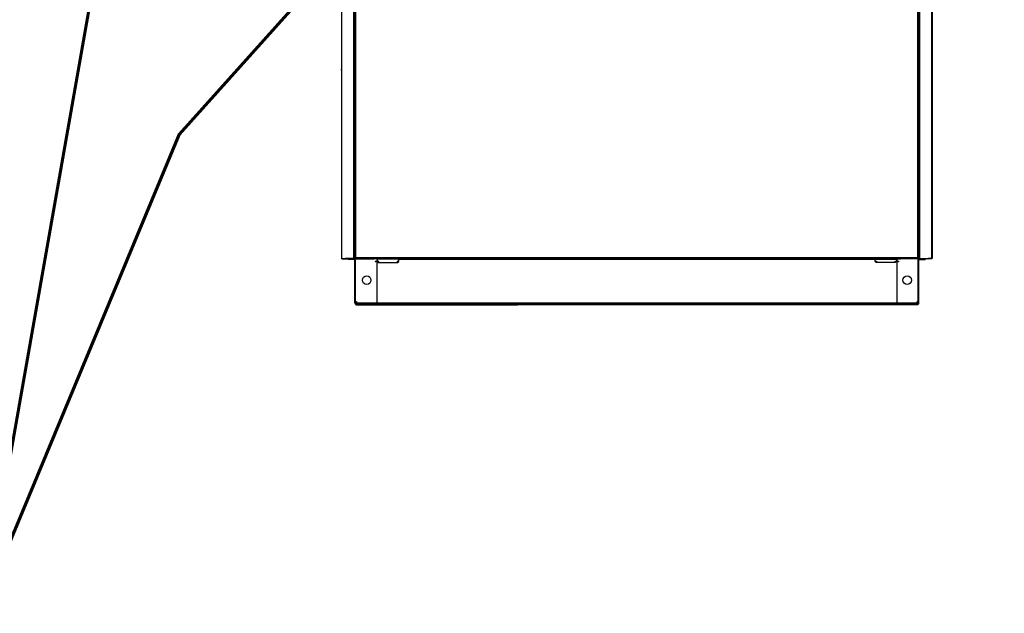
# Model space of a CAD drawing. Extents: x -635870 to -372006, y -44437 to 104716.
# Tile 136 of 246: x -576763 to -576712, y -29577 to -29546. Entities that reach past the tile are written whole.
import ezdxf

# ---------------------------------------------------------------- set-up
doc = ezdxf.new("R2010")
doc.units = 0
doc.header["$MEASUREMENT"] = 0
doc.layers.get('0').update_dxf_attribs({"color": 252})
doc.layers.add('$ IE_OPISY', color=7, linetype='Continuous', lineweight=25)
doc.styles.add('ROMANS', font='romans.shx', dxfattribs={"width": 0.85})

msp = doc.modelspace()

# ---------------------------------------------------------------- linework, layer by layer
for p, q in [((-576745.504, -29552.067), (-576745.504, -29517.28)), ((-576716.162, -29552.067), (-576716.162, -29517.28)), ((-576746.145, -29543.628), (-576746.145, -29558.779)), ((-576746.123, -29558.779), (-576746.123, -29543.632)), ((-576745.464, -29552.135), (-576745.464, -29543.637)), ((-576745.447, -29552.148), (-576745.447, -29543.637)), ((-576745.408, -29552.102), (-576745.408, -29543.615)), ((-576716.258, -29552.102), (-576716.258, -29543.615)), ((-576716.219, -29552.148), (-576716.219, -29543.637)), ((-576716.201, -29552.135), (-576716.201, -29543.637)), ((-576715.543, -29558.779), (-576715.543, -29543.632)), ((-576715.52, -29543.628), (-576715.52, -29558.779)), ((-576746.143, -29549.024), (-576746.143, -29548.974)), ((-576715.523, -29549.024), (-576715.523, -29548.974)), ((-576745.504, -29558.794), (-576745.504, -29552.072)), ((-576745.502, -29552.072), (-576745.502, -29552.067)), ((-576745.464, -29558.779), (-576745.464, -29552.135)), ((-576745.447, -29558.874), (-576745.447, -29552.148)), ((-576745.408, -29558.756), (-576745.408, -29552.102)), ((-576716.258, -29558.756), (-576716.258, -29552.102)), ((-576716.219, -29558.874), (-576716.219, -29552.148)), ((-576716.201, -29558.779), (-576716.201, -29552.135)), ((-576716.164, -29552.072), (-576716.164, -29552.067)), ((-576716.162, -29558.794), (-576716.162, -29552.072)), ((-576745.408, -29558.756), (-576745.408, -29557.461)), ((-576716.258, -29558.756), (-576716.258, -29557.461)), ((-576745.464, -29558.779), (-576745.464, -29558.251)), ((-576716.201, -29558.779), (-576716.201, -29558.251)), ((-576746.145, -29558.762), (-576746.139, -29558.762)), ((-576746.138, -29558.779), (-576746.145, -29558.779)), ((-576746.139, -29558.762), (-576746.139, -29558.77)), ((-576746.139, -29558.77), (-576746.13, -29558.77)), ((-576746.138, -29558.779), (-576746.138, -29558.787)), ((-576746.138, -29558.787), (-576746.131, -29558.787)), ((-576746.131, -29558.794), (-576746.131, -29558.787)), ((-576746.131, -29558.794), (-576745.927, -29558.794)), ((-576746.13, -29558.77), (-576746.13, -29558.779)), ((-576746.123, -29558.779), (-576746.13, -29558.779)), ((-576746.123, -29558.779), (-576745.941, -29558.779)), ((-576745.438, -29558.779), (-576745.941, -29558.779)), ((-576745.918, -29558.794), (-576745.927, -29558.794)), ((-576745.921, -29558.794), (-576745.504, -29558.794)), ((-576745.778, -29558.836), (-576745.819, -29558.795)), ((-576745.753, -29558.836), (-576745.778, -29558.836)), ((-576745.769, -29558.795), (-576745.769, -29558.794)), ((-576745.463, -29558.836), (-576745.753, -29558.836)), ((-576745.489, -29558.794), (-576745.504, -29558.794)), ((-576745.489, -29558.779), (-576745.489, -29558.794)), ((-576745.464, -29558.804), (-576745.489, -29558.794)), ((-576745.447, -29558.804), (-576745.464, -29558.804)), ((-576745.463, -29558.836), (-576745.447, -29558.874)), ((-576745.447, -29558.77), (-576745.44, -29558.77)), ((-576745.447, -29558.779), (-576745.422, -29558.779)), ((-576745.447, -29558.988), (-576745.447, -29558.817)), ((-576745.447, -29561.106), (-576745.447, -29558.988)), ((-576745.44, -29558.77), (-576745.44, -29558.762)), ((-576745.44, -29558.762), (-576745.422, -29558.762)), ((-576745.432, -29558.794), (-576745.432, -29558.77)), ((-576745.432, -29558.77), (-576745.415, -29558.77)), ((-576745.432, -29558.794), (-576745.422, -29558.794)), ((-576745.422, -29558.762), (-576745.422, -29558.779)), ((-576745.415, -29558.762), (-576745.422, -29558.762)), ((-576745.422, -29558.794), (-576745.422, -29558.787)), ((-576745.422, -29558.787), (-576745.415, -29558.787)), ((-576745.422, -29558.794), (-576745.365, -29558.794)), ((-576745.418, -29558.794), (-576745.017, -29558.794)), ((-576745.418, -29558.988), (-576745.418, -29558.794)), ((-576745.418, -29561.106), (-576745.418, -29558.988)), ((-576745.415, -29558.762), (-576745.415, -29558.756)), ((-576745.415, -29558.756), (-576745.408, -29558.756)), ((-576745.415, -29558.787), (-576745.415, -29558.762)), ((-576745.408, -29558.762), (-576745.415, -29558.762)), ((-576745.408, -29558.756), (-576745.408, -29558.762)), ((-576745.408, -29558.756), (-576737.027, -29558.756)), ((-576716.258, -29558.756), (-576745.408, -29558.756)), ((-576745.368, -29558.794), (-576744.698, -29558.794)), ((-576745.017, -29558.794), (-576744.457, -29558.794)), ((-576737.027, -29558.794), (-576744.496, -29558.794)), ((-576744.31, -29558.794), (-576744.31, -29559.018)), ((-576744.31, -29559.018), (-576744.31, -29561.067)), ((-576744.29, -29558.794), (-576744.29, -29558.938)), ((-576744.29, -29558.794), (-576744.29, -29558.809)), ((-576744.29, -29558.809), (-576743.182, -29558.809)), ((-576737.027, -29558.824), (-576744.29, -29558.824)), ((-576744.29, -29558.938), (-576744.233, -29558.996)), ((-576744.233, -29558.996), (-576743.239, -29558.996)), ((-576743.239, -29558.996), (-576743.182, -29558.938)), ((-576743.182, -29558.938), (-576743.182, -29558.794)), ((-576743.182, -29558.794), (-576717.17, -29558.794)), ((-576743.182, -29558.824), (-576717.376, -29558.824)), ((-576718.484, -29558.938), (-576718.484, -29558.794)), ((-576717.376, -29558.809), (-576718.484, -29558.809)), ((-576718.427, -29558.996), (-576718.484, -29558.938)), ((-576717.433, -29558.996), (-576718.427, -29558.996)), ((-576717.376, -29558.938), (-576717.433, -29558.996)), ((-576717.376, -29558.794), (-576717.376, -29558.938)), ((-576717.376, -29558.794), (-576717.376, -29558.809)), ((-576717.356, -29558.794), (-576717.356, -29559.018)), ((-576717.356, -29559.018), (-576717.356, -29561.067)), ((-576716.649, -29558.794), (-576717.209, -29558.794)), ((-576716.298, -29558.794), (-576716.968, -29558.794)), ((-576716.248, -29558.794), (-576716.649, -29558.794)), ((-576716.244, -29558.794), (-576716.3, -29558.794)), ((-576716.251, -29558.756), (-576716.258, -29558.756)), ((-576716.258, -29558.756), (-576716.258, -29558.762)), ((-576716.258, -29558.762), (-576716.251, -29558.762)), ((-576716.251, -29558.762), (-576716.251, -29558.756)), ((-576716.251, -29558.787), (-576716.251, -29558.762)), ((-576716.251, -29558.762), (-576716.244, -29558.762)), ((-576716.234, -29558.77), (-576716.251, -29558.77)), ((-576716.244, -29558.787), (-576716.251, -29558.787)), ((-576716.248, -29558.988), (-576716.248, -29558.794)), ((-576716.248, -29561.106), (-576716.248, -29558.988)), ((-576716.226, -29558.762), (-576716.244, -29558.762)), ((-576716.244, -29558.762), (-576716.244, -29558.779)), ((-576716.219, -29558.779), (-576716.244, -29558.779)), ((-576716.244, -29558.794), (-576716.244, -29558.787)), ((-576716.234, -29558.794), (-576716.244, -29558.794)), ((-576716.234, -29558.794), (-576716.234, -29558.77)), ((-576716.228, -29558.779), (-576715.725, -29558.779)), ((-576716.226, -29558.77), (-576716.226, -29558.762)), ((-576716.219, -29558.77), (-576716.226, -29558.77)), ((-576716.219, -29558.804), (-576716.201, -29558.804)), ((-576716.219, -29558.988), (-576716.219, -29558.817)), ((-576716.203, -29558.836), (-576716.219, -29558.874)), ((-576716.219, -29561.106), (-576716.219, -29558.988)), ((-576716.203, -29558.836), (-576715.913, -29558.836)), ((-576716.201, -29558.804), (-576716.177, -29558.794)), ((-576716.177, -29558.779), (-576716.177, -29558.794)), ((-576716.177, -29558.794), (-576716.162, -29558.794)), ((-576715.745, -29558.794), (-576716.162, -29558.794)), ((-576715.913, -29558.836), (-576715.888, -29558.836)), ((-576715.897, -29558.795), (-576715.897, -29558.794)), ((-576715.888, -29558.836), (-576715.847, -29558.795)), ((-576715.747, -29558.794), (-576715.739, -29558.794)), ((-576715.535, -29558.794), (-576715.739, -29558.794)), ((-576715.543, -29558.779), (-576715.725, -29558.779)), ((-576715.543, -29558.779), (-576715.535, -29558.779)), ((-576715.527, -29558.77), (-576715.535, -29558.77)), ((-576715.535, -29558.77), (-576715.535, -29558.779)), ((-576715.535, -29558.794), (-576715.535, -29558.787)), ((-576715.528, -29558.787), (-576715.535, -29558.787)), ((-576715.528, -29558.779), (-576715.528, -29558.787)), ((-576715.528, -29558.779), (-576715.52, -29558.779)), ((-576715.52, -29558.762), (-576715.527, -29558.762)), ((-576715.527, -29558.762), (-576715.527, -29558.77)), ((-576737.027, -29561.106), (-576745.447, -29561.106)), ((-576745.447, -29561.106), (-576737.027, -29561.106)), ((-576745.432, -29561.106), (-576745.432, -29561.134)), ((-576745.413, -29561.122), (-576745.432, -29561.122)), ((-576745.413, -29561.106), (-576745.413, -29561.122)), ((-576745.407, -29561.158), (-576744.385, -29561.158)), ((-576745.405, -29561.106), (-576745.405, -29561.144)), ((-576745.405, -29561.122), (-576737.027, -29561.122)), ((-576716.261, -29561.122), (-576745.405, -29561.122)), ((-576745.397, -29561.158), (-576745.397, -29561.191)), ((-576745.216, -29561.187), (-576745.216, -29561.158)), ((-576745.21, -29561.194), (-576745.21, -29561.158)), ((-576745.21, -29561.158), (-576717.281, -29561.158)), ((-576737.027, -29561.158), (-576744.385, -29561.158)), ((-576744.31, -29561.067), (-576744.348, -29561.106)), ((-576744.348, -29561.106), (-576716.219, -29561.106)), ((-576716.219, -29561.106), (-576744.348, -29561.106)), ((-576717.356, -29561.067), (-576717.318, -29561.106)), ((-576716.259, -29561.158), (-576717.281, -29561.158)), ((-576716.456, -29561.194), (-576716.456, -29561.158)), ((-576716.45, -29561.187), (-576716.45, -29561.158)), ((-576716.269, -29561.158), (-576716.269, -29561.191)), ((-576716.261, -29561.106), (-576716.261, -29561.144)), ((-576716.253, -29561.106), (-576716.253, -29561.122)), ((-576716.253, -29561.122), (-576716.234, -29561.122)), ((-576716.234, -29561.106), (-576716.234, -29561.134)), ((-576745.397, -29561.191), (-576745.394, -29561.194)), ((-576745.394, -29561.194), (-576745.351, -29561.194)), ((-576745.351, -29561.194), (-576745.347, -29561.189)), ((-576745.347, -29561.187), (-576745.347, -29561.179)), ((-576745.347, -29561.179), (-576745.269, -29561.179)), ((-576745.347, -29561.189), (-576745.347, -29561.187)), ((-576745.269, -29561.179), (-576745.269, -29561.187)), ((-576745.269, -29561.187), (-576745.262, -29561.194)), ((-576745.262, -29561.194), (-576745.222, -29561.194)), ((-576745.222, -29561.194), (-576745.216, -29561.187)), ((-576745.21, -29561.194), (-576744.387, -29561.194)), ((-576717.279, -29561.194), (-576745.21, -29561.194)), ((-576744.387, -29561.194), (-576737.027, -29561.194)), ((-576716.456, -29561.194), (-576717.279, -29561.194)), ((-576716.443, -29561.194), (-576716.45, -29561.187)), ((-576716.404, -29561.194), (-576716.443, -29561.194)), ((-576716.397, -29561.187), (-576716.404, -29561.194)), ((-576716.319, -29561.179), (-576716.397, -29561.179)), ((-576716.397, -29561.179), (-576716.397, -29561.187)), ((-576716.319, -29561.187), (-576716.319, -29561.179)), ((-576716.319, -29561.189), (-576716.319, -29561.187)), ((-576716.315, -29561.194), (-576716.319, -29561.189)), ((-576716.272, -29561.194), (-576716.315, -29561.194)), ((-576716.269, -29561.191), (-576716.272, -29561.194))]:
    msp.add_line(p, q)
for centre, radius in [((-576744.379, -29558.938), 0.0158), ((-576744.233, -29558.938), 0.0158), ((-576743.239, -29558.938), 0.0158), ((-576718.427, -29558.938), 0.0158), ((-576717.433, -29558.938), 0.0158), ((-576717.287, -29558.938), 0.0158), ((-576744.841, -29559.902), 0.222), ((-576716.825, -29559.902), 0.222), ((-576745.38, -29561.028), 0.0158), ((-576716.285, -29561.028), 0.0158)]:
    msp.add_circle(centre, radius)
for centre, radius, start, end in [((-576745.385, -29561.11), 0.0522, 206.8697, 245.7021), ((-576745.321, -29561.102), 0.0938, 192.4383, 216.1269), ((-576716.345, -29561.102), 0.0938, 323.8731, 347.5617), ((-576716.28, -29561.11), 0.0522, 294.2979, 333.1303)]:
    msp.add_arc(centre, radius, start, end)

# ---------------------------------------------------------------- texts
at = {"layer": '$ IE_OPISY', "color": 7, "lineweight": -2, "style": 'ROMANS', "oblique": 10, "width": 0.8}
msp.add_text('proj. rozdzielnica RG2 - na parterze', height=170.1, dxfattribs=at).set_placement((-577306.812, -29641.453))

doc.saveas('drawing.dxf')
